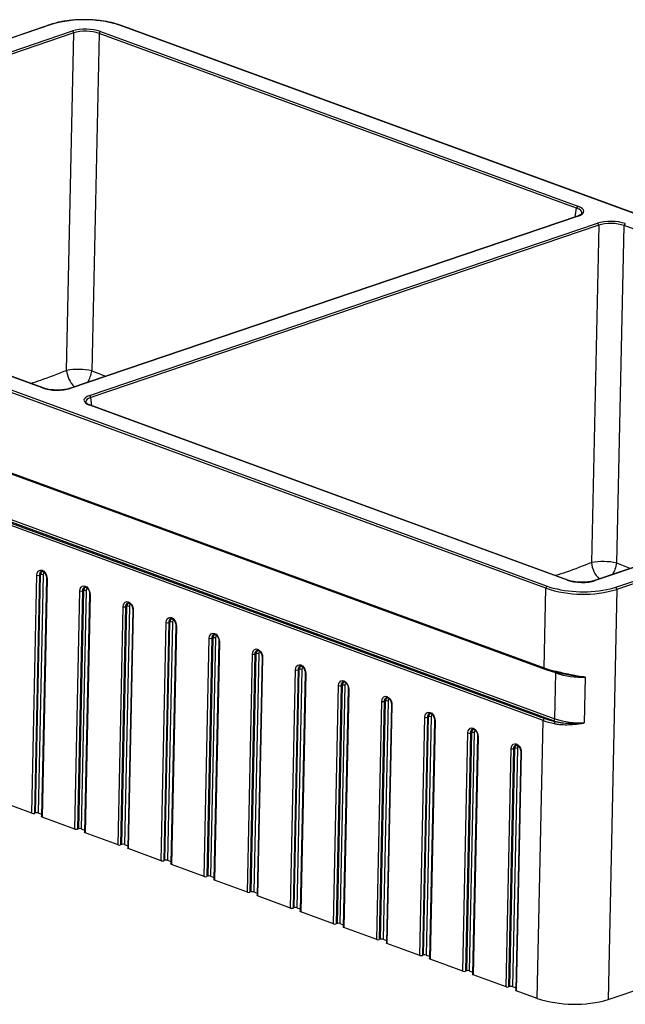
# Model space of a CAD drawing. Header units: millimetres. Extents: x 3 to 415, y 5 to 292.
# Tile 6 of 7: x 343 to 377, y 204 to 259. Entities that reach past the tile are written whole.
import ezdxf

# ---------------------------------------------------------------- set-up
doc = ezdxf.new("R2010")
doc.units = ezdxf.units.MM

msp = doc.modelspace()

# ---------------------------------------------------------------- linework, layer by layer
at = {"color": 7, "linetype": 'Continuous', "lineweight": 25}
for p, q in [((344.540799, 258.642998), (316.386135, 249.094392)), ((344.574902, 258.64186), (316.420238, 249.093255)), ((317.427461, 248.677375), (345.71621, 258.271456)), ((347.265147, 258.246758), (373.86502, 248.512169)), ((404.095662, 238.195435), (348.392423, 258.580801)), ((404.128045, 238.19578), (348.424805, 258.581145)), ((345.785334, 258.160235), (317.496584, 248.566154)), ((345.380525, 239.376318), (345.785334, 258.160235)), ((347.193465, 258.138088), (346.788584, 239.350814)), ((373.793338, 248.403499), (347.193465, 258.138088)), ((344.038479, 238.396549), (317.438606, 248.131138)), ((344.070861, 238.396894), (317.470988, 248.131482)), ((373.842063, 247.96707), (345.553314, 238.372989)), ((373.876166, 247.965933), (345.587417, 238.371852)), ((372.079326, 227.244258), (316.376087, 247.629624)), ((316.448248, 247.746989), (372.151487, 227.361623)), ((346.667745, 237.976491), (374.956494, 247.570572)), ((375.025617, 247.459351), (346.736868, 237.865271)), ((375.025617, 247.459351), (374.620804, 228.675242)), ((376.028864, 228.649739), (376.433749, 247.437204)), ((403.033622, 237.702616), (376.433749, 247.437204)), ((316.281934, 243.191929), (371.985173, 222.806563)), ((316.317743, 243.12182), (372.020982, 222.736455)), ((315.98974, 240.692687), (372.582437, 219.981812)), ((372.510275, 219.864447), (315.917579, 240.575322)), ((371.92321, 219.886037), (316.21997, 240.271402)), ((316.292132, 240.388767), (371.995371, 220.003402)), ((373.278763, 227.695666), (346.67889, 237.430255)), ((373.311145, 227.69601), (346.711272, 237.430599)), ((403.082347, 237.266186), (374.793597, 227.672106)), ((403.11645, 237.265049), (374.827701, 227.670969)), ((375.969009, 227.300564), (404.123673, 236.84917)), ((404.192901, 236.729543), (376.038237, 227.180937)), ((343.445663, 214.716097), (343.727003, 227.976463)), ((343.868393, 227.974201), (343.587053, 214.713836)), ((343.657229, 214.737636), (343.938569, 227.998001)), ((344.079959, 227.99574), (343.798619, 214.735375)), ((343.938569, 227.998001), (343.868393, 227.974201)), ((344.26691, 227.793891), (343.98557, 214.533526)), ((344.296712, 227.76797), (344.015372, 214.507605)), ((345.846984, 213.837301), (346.128324, 227.097666)), ((346.269714, 227.095405), (345.988374, 213.83504)), ((346.05855, 213.85884), (346.33989, 227.119205)), ((346.48128, 227.116944), (346.19994, 213.856578)), ((346.33989, 227.119205), (346.269714, 227.095405)), ((371.985173, 222.806563), (372.079326, 227.244258)), ((376.038237, 227.180937), (375.553867, 204.351156)), ((346.668231, 226.915095), (346.386891, 213.65473)), ((346.698033, 226.889174), (346.416693, 213.628808)), ((348.248305, 212.958505), (348.529645, 226.21887)), ((348.671035, 226.216608), (348.389695, 212.956243)), ((348.459871, 212.980043), (348.741211, 226.240409)), ((348.882601, 226.238147), (348.601261, 212.977782)), ((348.741211, 226.240409), (348.671035, 226.216608)), ((349.069552, 226.036299), (348.788212, 212.775933)), ((349.099354, 226.010377), (348.818014, 212.750012)), ((350.649626, 212.079708), (350.930966, 225.340074)), ((351.072356, 225.337812), (350.791016, 212.077447)), ((350.861192, 212.101247), (351.142532, 225.361612)), ((351.283922, 225.359351), (351.002582, 212.098986)), ((351.142532, 225.361612), (351.072356, 225.337812)), ((351.470873, 225.157502), (351.189533, 211.897137)), ((351.500674, 225.131581), (351.219335, 211.871216)), ((353.050947, 211.200912), (353.332287, 224.461277)), ((353.473677, 224.459016), (353.192337, 211.19865)), ((353.262513, 211.222451), (353.543853, 224.482816)), ((353.685242, 224.480554), (353.403903, 211.220189)), ((353.543853, 224.482816), (353.473677, 224.459016)), ((353.872194, 224.278706), (353.590854, 211.018341)), ((353.901995, 224.252785), (353.620656, 210.992419)), ((355.452268, 210.322116), (355.733608, 223.582481)), ((355.874998, 223.580219), (355.593658, 210.319854)), ((355.663834, 210.343654), (355.945174, 223.604019)), ((356.086563, 223.601758), (355.805224, 210.341393)), ((355.945174, 223.604019), (355.874998, 223.580219)), ((356.273515, 223.399909), (355.992175, 210.139544)), ((356.303316, 223.373988), (356.021976, 210.113623)), ((357.853589, 209.443319), (358.134929, 222.703684)), ((358.276318, 222.701423), (357.994979, 209.441058)), ((358.065155, 209.464858), (358.346495, 222.725223)), ((358.487884, 222.722962), (358.206545, 209.462596)), ((358.346495, 222.725223), (358.276318, 222.701423)), ((358.674836, 222.521113), (358.393496, 209.260748)), ((358.704637, 222.495192), (358.423297, 209.234827)), ((372.582437, 219.981812), (372.63646, 222.52808)), ((372.978199, 222.488193), (372.959481, 222.492815)), ((374.274602, 222.299695), (374.220579, 219.753427)), ((360.25491, 208.564523), (360.53625, 221.824888)), ((360.677639, 221.822627), (360.3963, 208.562261)), ((360.466476, 208.586061), (360.747816, 221.846427)), ((360.889205, 221.844165), (360.607865, 208.5838)), ((360.747816, 221.846427), (360.677639, 221.822627)), ((361.076157, 221.642317), (360.794817, 208.381951)), ((361.105958, 221.616395), (360.824618, 208.35603)), ((362.656231, 207.685726), (362.937571, 220.946092)), ((363.07896, 220.94383), (362.797621, 207.683465)), ((362.867797, 207.707265), (363.149136, 220.96763)), ((363.290526, 220.965369), (363.009186, 207.705004)), ((363.149136, 220.96763), (363.07896, 220.94383)), ((363.477478, 220.76352), (363.196138, 207.503155)), ((363.507279, 220.737599), (363.225939, 207.477234)), ((365.057552, 206.80693), (365.338892, 220.067295)), ((365.480281, 220.065034), (365.198941, 206.804669)), ((365.269118, 206.828469), (365.550457, 220.088834)), ((365.691847, 220.086572), (365.410507, 206.826207)), ((365.550457, 220.088834), (365.480281, 220.065034)), ((365.878799, 219.884724), (365.597459, 206.624359)), ((365.9086, 219.858803), (365.62726, 206.598437)), ((371.594956, 204.414477), (371.92321, 219.886037)), ((367.458873, 205.928134), (367.740213, 219.188499)), ((367.881602, 219.186237), (367.600262, 205.925872)), ((367.670439, 205.949672), (367.951778, 219.210038)), ((368.093168, 219.207776), (367.811828, 205.947411)), ((367.951778, 219.210038), (367.881602, 219.186237)), ((368.28012, 219.005928), (367.99878, 205.745562)), ((368.309921, 218.980006), (368.028581, 205.719641)), ((369.860194, 205.049337), (370.141533, 218.309703)), ((370.282923, 218.307441), (370.001583, 205.047076)), ((370.071759, 205.070876), (370.353099, 218.331241)), ((370.494489, 218.32898), (370.213149, 205.068614)), ((370.353099, 218.331241), (370.282923, 218.307441)), ((370.68144, 218.127131), (370.400101, 204.866766)), ((370.711242, 218.10121), (370.429902, 204.840845)), ((343.445663, 214.716097), (341.614051, 215.386401)), ((343.657229, 214.737636), (343.587053, 214.713836)), ((343.798619, 214.735375), (343.98838, 214.665929)), ((345.846984, 213.837301), (344.015372, 214.507605)), ((346.05855, 213.85884), (345.988374, 213.83504)), ((346.19994, 213.856578), (346.389701, 213.787133)), ((375.553867, 204.351156), (403.708531, 213.899762)), ((348.248305, 212.958505), (346.416693, 213.628808)), ((348.459871, 212.980043), (348.389695, 212.956243)), ((348.601261, 212.977782), (348.791021, 212.908336)), ((350.649626, 212.079708), (348.818014, 212.750012)), ((350.861192, 212.101247), (350.791016, 212.077447)), ((351.002582, 212.098986), (351.192342, 212.02954)), ((353.050947, 211.200912), (351.219335, 211.871216)), ((353.262513, 211.222451), (353.192337, 211.19865)), ((353.403903, 211.220189), (353.593663, 211.150744)), ((355.452268, 210.322116), (353.620656, 210.992419)), ((355.663834, 210.343654), (355.593658, 210.319854)), ((355.805224, 210.341393), (355.994984, 210.271947)), ((357.853589, 209.443319), (356.021976, 210.113623)), ((358.065155, 209.464858), (357.994979, 209.441058)), ((358.206545, 209.462596), (358.396305, 209.393151)), ((360.25491, 208.564523), (358.423297, 209.234827)), ((360.466476, 208.586061), (360.3963, 208.562261)), ((360.607865, 208.5838), (360.797626, 208.514354)), ((362.656231, 207.685726), (360.824618, 208.35603)), ((362.867797, 207.707265), (362.797621, 207.683465)), ((363.009186, 207.705004), (363.198947, 207.635558)), ((365.057552, 206.80693), (363.225939, 207.477234)), ((365.269118, 206.828469), (365.198941, 206.804669)), ((365.410507, 206.826207), (365.600268, 206.756762)), ((367.458873, 205.928134), (365.62726, 206.598437)), ((367.670439, 205.949672), (367.600262, 205.925872)), ((367.811828, 205.947411), (368.001589, 205.877965)), ((369.860194, 205.049337), (368.028581, 205.719641)), ((370.071759, 205.070876), (370.001583, 205.047076)), ((370.213149, 205.068614), (370.40291, 204.999169)), ((371.594956, 204.414477), (370.429902, 204.840845))]:
    msp.add_line(p, q, dxfattribs=at)
at = {"color": 8, "linetype": 'Continuous', "lineweight": 25}
for p, q in [((373.717507, 247.924827), (373.793338, 248.403499)), ((346.788584, 239.350814), (347.551368, 239.050626)), ((346.790474, 237.401614), (346.736868, 237.865271)), ((376.782809, 228.346743), (376.028864, 228.649739)), ((372.151487, 227.361623), (372.287474, 227.314987)), ((372.63646, 222.52808), (372.346074, 222.63435))]:
    msp.add_line(p, q, dxfattribs=at)
at = {"color": 7, "linetype": 'Continuous', "lineweight": 25, "flags": 128}
for points in [[(343.727003, 227.976463), (343.743399, 228.087013), (343.786073, 228.176537), (343.850848, 228.236273), (343.931385, 228.260371), (344.019798, 228.246475), (344.107434, 228.195944), (344.185715, 228.113724), (344.246977, 228.007863), (344.285224, 227.888725), (344.296712, 227.76797)], [(346.128324, 227.097666), (346.14472, 227.208216), (346.187394, 227.297741), (346.252169, 227.357476), (346.332705, 227.381575), (346.421119, 227.367679), (346.508755, 227.317147), (346.587035, 227.234927), (346.648298, 227.129067), (346.686545, 227.009928), (346.698033, 226.889174)], [(348.529645, 226.21887), (348.546041, 226.32942), (348.588715, 226.418944), (348.65349, 226.47868), (348.734026, 226.502779), (348.82244, 226.488882), (348.910076, 226.438351), (348.988356, 226.356131), (349.049618, 226.25027), (349.087865, 226.131132), (349.099354, 226.010377)], [(350.930966, 225.340074), (350.947362, 225.450624), (350.990036, 225.540148), (351.054811, 225.599883), (351.135347, 225.623982), (351.223761, 225.610086), (351.311397, 225.559555), (351.389677, 225.477334), (351.450939, 225.371474), (351.489186, 225.252335), (351.500674, 225.131581)], [(353.332287, 224.461277), (353.348682, 224.571827), (353.391357, 224.661352), (353.456132, 224.721087), (353.536668, 224.745186), (353.625082, 224.73129), (353.712718, 224.680758), (353.790998, 224.598538), (353.85226, 224.492678), (353.890507, 224.373539), (353.901995, 224.252785)], [(355.733608, 223.582481), (355.750003, 223.693031), (355.792677, 223.782555), (355.857453, 223.842291), (355.937989, 223.86639), (356.026403, 223.852493), (356.114039, 223.801962), (356.192319, 223.719742), (356.253581, 223.613881), (356.291828, 223.494743), (356.303316, 223.373988)], [(358.134929, 222.703684), (358.151324, 222.814235), (358.193998, 222.903759), (358.258774, 222.963494), (358.33931, 222.987593), (358.427724, 222.973697), (358.51536, 222.923165), (358.59364, 222.840945), (358.654902, 222.735085), (358.693149, 222.615946), (358.704637, 222.495192)], [(360.53625, 221.824888), (360.552645, 221.935438), (360.595319, 222.024963), (360.660095, 222.084698), (360.740631, 222.108797), (360.829044, 222.0949), (360.916681, 222.044369), (360.994961, 221.962149), (361.056223, 221.856288), (361.09447, 221.73715), (361.105958, 221.616395)], [(362.937571, 220.946092), (362.953966, 221.056642), (362.99664, 221.146166), (363.061416, 221.205901), (363.141952, 221.23), (363.230365, 221.216104), (363.318002, 221.165573), (363.396282, 221.083353), (363.457544, 220.977492), (363.495791, 220.858354), (363.507279, 220.737599)], [(365.338892, 220.067295), (365.355287, 220.177845), (365.397961, 220.26737), (365.462737, 220.327105), (365.543273, 220.351204), (365.631686, 220.337308), (365.719322, 220.286776), (365.797603, 220.204556), (365.858865, 220.098696), (365.897112, 219.979557), (365.9086, 219.858803)], [(367.740213, 219.188499), (367.756608, 219.299049), (367.799282, 219.388573), (367.864058, 219.448309), (367.944594, 219.472408), (368.033007, 219.458511), (368.120643, 219.40798), (368.198924, 219.32576), (368.260186, 219.219899), (368.298433, 219.100761), (368.309921, 218.980006)], [(370.141533, 218.309703), (370.157929, 218.420253), (370.200603, 218.509777), (370.265379, 218.569512), (370.345915, 218.593611), (370.434328, 218.579715), (370.521964, 218.529184), (370.600245, 218.446963), (370.661507, 218.341103), (370.699754, 218.221964), (370.711242, 218.10121)], [(344.015372, 214.507605), (344.002827, 214.513147), (343.993461, 214.51939), (343.987635, 214.526095), (343.98557, 214.533004), (343.98557, 214.533526)], [(346.416693, 213.628808), (346.404148, 213.63435), (346.394782, 213.640593), (346.388955, 213.647299), (346.386891, 213.654208), (346.386891, 213.65473)], [(348.818014, 212.750012), (348.805469, 212.755554), (348.796103, 212.761797), (348.790276, 212.768502), (348.788212, 212.775411), (348.788212, 212.775933)], [(351.219335, 211.871216), (351.20679, 211.876757), (351.197424, 211.883001), (351.191597, 211.889706), (351.189533, 211.896615), (351.189533, 211.897137)], [(353.620656, 210.992419), (353.608111, 210.997961), (353.598745, 211.004204), (353.592918, 211.010909), (353.590854, 211.017819), (353.590854, 211.018341)], [(356.021976, 210.113623), (356.009432, 210.119165), (356.000066, 210.125408), (355.994239, 210.132113), (355.992175, 210.139022), (355.992175, 210.139544)], [(358.423297, 209.234827), (358.410753, 209.240368), (358.401387, 209.246612), (358.39556, 209.253317), (358.393496, 209.260226), (358.393496, 209.260748)], [(360.824618, 208.35603), (360.812074, 208.361572), (360.802708, 208.367815), (360.796881, 208.37452), (360.794817, 208.381429), (360.794817, 208.381951)], [(363.225939, 207.477234), (363.213395, 207.482775), (363.204029, 207.489019), (363.198202, 207.495724), (363.196138, 207.502633), (363.196138, 207.503155)], [(365.62726, 206.598437), (365.614716, 206.603979), (365.60535, 206.610222), (365.599523, 206.616928), (365.597459, 206.623837), (365.597459, 206.624359)], [(368.028581, 205.719641), (368.016036, 205.725183), (368.006671, 205.731426), (368.000844, 205.738131), (367.99878, 205.74504), (367.99878, 205.745562)], [(370.429902, 204.840845), (370.417357, 204.846386), (370.407992, 204.85263), (370.402165, 204.859335), (370.400101, 204.866244), (370.400101, 204.866766)]]:
    msp.add_lwpolyline(points, dxfattribs=at)
at = {"color": 8, "linetype": 'Continuous', "lineweight": 25, "flags": 128}
for points in [[(344.266912, 227.793954), (344.26691, 227.793369), (344.268974, 227.78646), (344.274801, 227.779755), (344.284167, 227.773512), (344.296712, 227.76797)], [(375.668779, 227.213545), (375.726602, 227.228237), (375.969009, 227.300564)], [(346.668233, 226.915157), (346.668231, 226.914573), (346.670295, 226.907664), (346.676122, 226.900959), (346.685488, 226.894715), (346.698033, 226.889174)], [(349.069554, 226.036361), (349.069552, 226.035777), (349.071616, 226.028867), (349.077443, 226.022162), (349.086809, 226.015919), (349.099354, 226.010377)], [(351.470875, 225.157564), (351.470873, 225.15698), (351.472937, 225.150071), (351.478764, 225.143366), (351.48813, 225.137123), (351.500674, 225.131581)], [(353.872195, 224.278768), (353.872194, 224.278184), (353.874258, 224.271275), (353.880085, 224.26457), (353.889451, 224.258326), (353.901995, 224.252785)], [(356.273516, 223.399972), (356.273515, 223.399387), (356.275579, 223.392478), (356.281406, 223.385773), (356.290772, 223.37953), (356.303316, 223.373988)], [(372.606055, 222.632264), (372.60659, 222.614587), (372.608949, 222.598743), (372.613042, 222.585342), (372.618711, 222.574898), (372.625738, 222.567811), (372.633853, 222.564356), (372.634102, 222.564312)], [(358.674837, 222.521175), (358.674836, 222.520591), (358.6769, 222.513682), (358.682727, 222.506977), (358.692093, 222.500733), (358.704637, 222.495192)], [(361.076158, 221.642379), (361.076157, 221.641795), (361.078221, 221.634886), (361.084048, 221.62818), (361.093413, 221.621937), (361.105958, 221.616395)], [(363.477479, 220.763582), (363.477478, 220.762998), (363.479542, 220.756089), (363.485369, 220.749384), (363.494734, 220.743141), (363.507279, 220.737599)], [(365.8788, 219.884786), (365.878799, 219.884202), (365.880863, 219.877293), (365.88669, 219.870588), (365.896055, 219.864344), (365.9086, 219.858803)], [(368.280121, 219.00599), (368.280119, 219.005406), (368.282184, 218.998496), (368.288011, 218.991791), (368.297376, 218.985548), (368.309921, 218.980006)], [(370.681442, 218.127193), (370.68144, 218.126609), (370.683505, 218.1197), (370.689331, 218.112995), (370.698697, 218.106752), (370.711242, 218.10121)]]:
    msp.add_lwpolyline(points, dxfattribs=at)
at = {"color": 7, "linetype": 'Continuous', "lineweight": 25}
for centre, radius, start, end in [((346.384546, 252.414453), 6.485015, 71.9637927, 106.2035245), ((345.659863, 258.159345), 0.125474, 0.4061528, 63.3157289), ((347.320481, 258.132281), 0.127149, 115.7973778, 177.3824911), ((373.920354, 248.397692), 0.127149, 115.7973778, 177.3824911), ((374.900147, 247.458462), 0.125474, 0.4061528, 63.3157289), ((376.560765, 247.431398), 0.127149, 115.7973778, 177.3824911), ((346.019871, 235.792378), 3.64052, 77.8099646, 100.1147043), ((346.611398, 237.864381), 0.125474, 0.4061528, 63.3157289), ((375.26015, 225.091303), 3.64052, 77.8099646, 100.1147043), ((343.801387, 228.205987), 0.241277, 252.0435949, 286.1237223), ((344.005575, 227.766215), 0.241277, 72.0435949, 106.1237223), ((346.202708, 227.327191), 0.241277, 252.0435949, 286.1237223), ((346.406896, 226.887419), 0.241277, 72.0435949, 106.1237223), ((372.208138, 227.245925), 0.128823, 116.0885047, 180.7412807), ((374.16123, 233.617838), 6.704986, 251.9105789, 286.2567382), ((374.174745, 233.817993), 6.771328, 253.8164754, 282.7466962), ((375.911534, 227.187458), 0.12687, 357.0537552, 63.0626899), ((348.604029, 226.448395), 0.241277, 252.0435949, 286.1237223), ((348.808217, 226.008622), 0.241277, 72.0435949, 106.1237223), ((351.00535, 225.569598), 0.241277, 252.0435949, 286.1237223), ((351.209537, 225.129826), 0.241277, 72.0435949, 106.1237223), ((353.406671, 224.690802), 0.241277, 252.0435949, 286.1237223), ((353.610858, 224.25103), 0.241277, 72.0435949, 106.1237223), ((355.807992, 223.812006), 0.241277, 252.0435949, 286.1237223), ((356.012179, 223.372233), 0.241277, 72.0435949, 106.1237223), ((358.209313, 222.933209), 0.241277, 252.0435949, 286.1237223), ((358.4135, 222.493437), 0.241277, 72.0435949, 106.1237223), ((373.528274, 227.110328), 4.572039, 250.274872, 258.3631229), ((374.09214, 226.980103), 4.683963, 251.8937761, 272.2324957), ((360.610634, 222.054413), 0.241277, 252.0435949, 286.1237223), ((360.814821, 221.614641), 0.241277, 72.0435949, 106.1237223), ((363.011955, 221.175616), 0.241277, 252.0435949, 286.1237223), ((363.216142, 220.735844), 0.241277, 72.0435949, 106.1237223), ((365.413276, 220.29682), 0.241277, 252.0435949, 286.1237223), ((365.617463, 219.857048), 0.241277, 72.0435949, 106.1237223), ((372.052022, 219.887703), 0.128823, 116.0885047, 180.7412807), ((373.46631, 224.189801), 4.572039, 250.274872, 258.3631229), ((373.483361, 224.15346), 4.408752, 250.274872, 258.3631229), ((372.453624, 219.980145), 0.128823, 296.0885047, 0.7412807), ((373.458535, 222.458198), 2.761656, 249.917902, 251.7586101), ((372.706868, 219.717804), 0.16289, 133.8227937, 182.1346587), ((374.038117, 224.433835), 4.683963, 251.8937761, 272.2324957), ((367.814597, 219.418024), 0.241277, 252.0435949, 286.1237223), ((368.018784, 218.978251), 0.241277, 72.0435949, 106.1237223), ((370.215918, 218.539227), 0.241277, 252.0435949, 286.1237223), ((370.420105, 218.099455), 0.241277, 72.0435949, 106.1237223), ((343.520048, 214.945622), 0.241277, 252.0435949, 286.1237223), ((343.724235, 214.50585), 0.241277, 72.0435949, 106.1237223), ((345.921368, 214.066826), 0.241277, 252.0435949, 286.1237223), ((346.125556, 213.627054), 0.241277, 72.0435949, 106.1237223), ((348.322689, 213.188029), 0.241277, 252.0435949, 286.1237223), ((348.526877, 212.748257), 0.241277, 72.0435949, 106.1237223), ((350.72401, 212.309233), 0.241277, 252.0435949, 286.1237223), ((350.928198, 211.869461), 0.241277, 72.0435949, 106.1237223), ((353.125331, 211.430437), 0.241277, 252.0435949, 286.1237223), ((353.329519, 210.990664), 0.241277, 72.0435949, 106.1237223), ((355.526652, 210.55164), 0.241277, 252.0435949, 286.1237223), ((355.73084, 210.111868), 0.241277, 72.0435949, 106.1237223), ((357.927973, 209.672844), 0.241277, 252.0435949, 286.1237223), ((358.13216, 209.233072), 0.241277, 72.0435949, 106.1237223), ((360.329294, 208.794048), 0.241277, 252.0435949, 286.1237223), ((360.533481, 208.354275), 0.241277, 72.0435949, 106.1237223), ((362.730615, 207.915251), 0.241277, 252.0435949, 286.1237223), ((362.934802, 207.475479), 0.241277, 72.0435949, 106.1237223), ((365.131936, 207.036455), 0.241277, 252.0435949, 286.1237223), ((365.336123, 206.596683), 0.241277, 72.0435949, 106.1237223), ((367.533257, 206.157658), 0.241277, 252.0435949, 286.1237223), ((367.737444, 205.717886), 0.241277, 72.0435949, 106.1237223), ((369.934578, 205.278862), 0.241277, 252.0435949, 286.1237223), ((370.138765, 204.83909), 0.241277, 72.0435949, 106.1237223), ((373.67686, 210.788057), 6.704986, 251.9105789, 286.2567382)]:
    msp.add_arc(centre, radius, start, end, dxfattribs=at)
at = {"color": 8, "linetype": 'Continuous', "lineweight": 25}
for centre, radius, start, end in [((344.556272, 258.595099), 0.050336, 68.2776102, 107.9027994), ((348.409091, 258.536162), 0.047649, 70.7434612, 110.4747788), ((373.85753, 247.918977), 0.050519, 68.3524607, 107.8279489), ((346.814841, 239.499068), 1.439559, 184.8915101, 226.0784909), ((345.273661, 239.552622), 1.528305, 326.5737441, 352.4120997), ((344.055146, 238.351722), 0.047825, 70.7026402, 110.3957206), ((345.568781, 238.3249), 0.050515, 68.3516124, 107.8593462), ((346.69556, 237.385413), 0.04784, 70.826081, 110.392159), ((376.055393, 228.798438), 1.439869, 184.9082232, 226.0790049), ((374.513947, 228.851529), 1.528297, 326.5855021, 352.4127335), ((344.064805, 227.998516), 0.197912, 112.9292292, 187.0568965), ((344.161141, 228.012523), 0.223045, 128.4596597, 183.7329509), ((344.224154, 228.007142), 0.144646, 126.8221063, 184.5210233), ((373.295429, 227.650848), 0.047816, 70.6258765, 110.3979284), ((374.809064, 227.624013), 0.050519, 68.3524607, 107.8279489), ((346.466126, 227.119719), 0.197912, 112.9292292, 187.0568965), ((346.562462, 227.133727), 0.223045, 128.4596597, 183.7329509), ((346.625475, 227.128345), 0.144646, 126.8221063, 184.5210233), ((348.867447, 226.240923), 0.197912, 112.9292292, 187.0568965), ((348.963783, 226.25493), 0.223045, 128.4596597, 183.7329509), ((349.026796, 226.249549), 0.144646, 126.8221063, 184.5210233), ((351.268768, 225.362127), 0.197912, 112.9292292, 187.0568965), ((351.365104, 225.376134), 0.223045, 128.4596597, 183.7329509), ((351.428117, 225.370752), 0.144646, 126.8221063, 184.5210233), ((353.670089, 224.48333), 0.197912, 112.9292292, 187.0568965), ((353.766425, 224.497337), 0.223045, 128.4596597, 183.7329509), ((353.829438, 224.491956), 0.144646, 126.8221063, 184.5210233), ((356.07141, 223.604534), 0.197912, 112.9292292, 187.0568965), ((356.167745, 223.618541), 0.223045, 128.4596597, 183.7329509), ((356.230759, 223.61316), 0.144646, 126.8221063, 184.5210233), ((358.472731, 222.725737), 0.197912, 112.9292292, 187.0568965), ((358.569066, 222.739745), 0.223045, 128.4596597, 183.7329509), ((358.63208, 222.734363), 0.144646, 126.8221063, 184.5210233), ((372.052133, 222.796568), 0.067701, 171.5100453, 242.6333464), ((372.538577, 222.532104), 0.097966, 357.6457028, 20.3600636), ((360.874052, 221.846941), 0.197912, 112.9292292, 187.0568965), ((360.970387, 221.860948), 0.223045, 128.4596597, 183.7329509), ((361.033401, 221.855567), 0.144646, 126.8221063, 184.5210233), ((363.275373, 220.968145), 0.197912, 112.9292292, 187.0568965), ((363.371708, 220.982152), 0.223045, 128.4596597, 183.7329509), ((363.434722, 220.976771), 0.144646, 126.8221063, 184.5210233), ((365.676694, 220.089348), 0.197912, 112.9292292, 187.0568965), ((365.773029, 220.103356), 0.223045, 128.4596597, 183.7329509), ((365.836043, 220.097974), 0.144646, 126.8221063, 184.5210233), ((368.078014, 219.210552), 0.197912, 112.9292292, 187.0568965), ((368.17435, 219.224559), 0.223045, 128.4596597, 183.7329509), ((368.237363, 219.219178), 0.144646, 126.8221063, 184.5210233), ((370.479335, 218.331755), 0.197912, 112.9292292, 187.0568965), ((370.575671, 218.345763), 0.223045, 128.4596597, 183.7329509), ((370.638684, 218.340381), 0.144646, 126.8221063, 184.5210233)]:
    msp.add_arc(centre, radius, start, end, dxfattribs=at)
at = {"color": 7, "linetype": 'Continuous', "lineweight": 25}
for centre, major_axis, ratio, start_param, end_param in [((346.496343, 257.9815), (1.099753, -0.023314), 0.355264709, 0.804259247, 2.366904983), ((346.494358, 257.887935), (0.999776, -0.021156), 0.367743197, 0.804240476, 2.366886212), ((373.083396, 248.251603), (1.108754, -0.023292), 0.349522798, 5.516342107, 7.078987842), ((375.736627, 247.280616), (1.099753, -0.023314), 0.355264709, 0.804259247, 2.366904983), ((375.734642, 247.187052), (0.999776, -0.021156), 0.367743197, 0.804240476, 2.366886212), ((344.807283, 238.661808), (1.099753, -0.023314), 0.355264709, 3.9458519, 5.508497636), ((347.460515, 237.690821), (1.108754, -0.023292), 0.349522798, 2.374749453, 3.937395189), ((347.458529, 237.597257), (1.00929, -0.034708), 0.348530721, 3.175037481, 3.194034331), ((374.047567, 227.960924), (1.099753, -0.023314), 0.355264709, 3.9458519, 5.508497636)]:
    msp.add_ellipse(centre, major_axis=major_axis, ratio=ratio, start_param=start_param, end_param=end_param, dxfattribs=at)
at = {"color": 8, "linetype": 'Continuous', "lineweight": 25}
for centre, major_axis, ratio, start_param, end_param in [((373.081411, 248.158038), (1.009864, -0.007619), 0.349277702, 6.230599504, 7.074234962), ((347.458529, 237.597257), (1.00929, -0.034708), 0.348530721, 2.379358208, 3.175037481)]:
    msp.add_ellipse(centre, major_axis=major_axis, ratio=ratio, start_param=start_param, end_param=end_param, dxfattribs=at)
at = {"color": 7, "linetype": 'Continuous', "lineweight": 25}
for points, knots in [([(346.134481, 258.893868), (346.12332, 258.893734), (346.013955, 258.892423), (345.809945, 258.87926), (345.526877, 258.853727), (345.254814, 258.816225), (344.996815, 258.768324), (344.755641, 258.711279), (344.611927, 258.665603), (344.540799, 258.642998)], [0, 0, 0, 0, 0.018606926, 0.182318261, 0.346121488, 0.510079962, 0.674269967, 0.838787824, 1, 1, 1, 1]), ([(347.06293, 258.86375), (347.036783, 258.866525), (346.914881, 258.879463), (346.691048, 258.891383), (346.406266, 258.899801), (346.221361, 258.895764), (346.134481, 258.893868)], [0, 0, 0, 0, 0.08644741, 0.403028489, 0.719503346, 1, 1, 1, 1]), ([(348.424805, 258.581145), (348.386705, 258.594642), (348.275781, 258.633938), (348.07629, 258.692477), (347.822652, 258.753248), (347.553907, 258.80359), (347.299897, 258.84123), (347.133104, 258.857081), (347.06293, 258.86375)], [0, 0, 0, 0, 0.1000244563, 0.2912075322, 0.4818983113, 0.6721387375, 0.8620601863, 1, 1, 1, 1]), ([(374.088401, 248.131627), (374.088366, 248.129021), (374.08826, 248.121193), (374.073489, 248.095484), (374.027697, 248.053574), (373.950949, 248.007911), (373.878738, 247.980826), (373.842063, 247.96707)], [0, 0, 0, 0, 0.106039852, 0.318509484, 0.548913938, 0.770903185, 1, 1, 1, 1]), ([(344.891208, 238.278116), (344.873463, 238.277617), (344.796247, 238.275447), (344.657423, 238.282558), (344.481694, 238.299474), (344.316465, 238.327263), (344.177893, 238.36039), (344.102961, 238.385946), (344.070861, 238.396894)], [0, 0, 0, 0, 0.059244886, 0.257800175, 0.456362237, 0.65457535, 0.852021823, 1, 1, 1, 1]), ([(345.553314, 238.372989), (345.531514, 238.366003), (345.468801, 238.345903), (345.34809, 238.317999), (345.189054, 238.29384), (345.034528, 238.279733), (344.933102, 238.278589), (344.891208, 238.278116)], [0, 0, 0, 0, 0.124698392, 0.358737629, 0.59487465, 0.832661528, 1, 1, 1, 1]), ([(346.711272, 237.430599), (346.690428, 237.438624), (346.631006, 237.461501), (346.552546, 237.502351), (346.48816, 237.549871), (346.456326, 237.590503), (346.449267, 237.607554), (346.450383, 237.614493), (346.450559, 237.615585)], [0, 0, 0, 0, 0.117394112, 0.334656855, 0.546908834, 0.753727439, 0.961215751, 1, 1, 1, 1]), ([(343.987603, 228.179241), (343.99954, 228.182186), (344.022778, 228.187918), (344.075771, 228.171173), (344.135667, 228.12857), (344.192526, 228.059414), (344.236326, 227.97368), (344.263556, 227.880677), (344.265819, 227.822129), (344.26691, 227.793891)], [0, 0, 0, 0, 0.1456290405, 0.2835158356, 0.4319340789, 0.5762804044, 0.7204741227, 0.8651886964, 1, 1, 1, 1]), ([(374.131492, 227.577232), (374.113747, 227.576733), (374.036531, 227.574563), (373.897706, 227.581675), (373.721977, 227.59859), (373.556749, 227.62638), (373.418177, 227.659507), (373.343245, 227.685062), (373.311145, 227.69601)], [0, 0, 0, 0, 0.059244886, 0.257800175, 0.456362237, 0.65457535, 0.852021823, 1, 1, 1, 1]), ([(374.793597, 227.672106), (374.771798, 227.665119), (374.709085, 227.64502), (374.588374, 227.617116), (374.429337, 227.592956), (374.274812, 227.57885), (374.173386, 227.577705), (374.131492, 227.577232)], [0, 0, 0, 0, 0.124698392, 0.358737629, 0.59487465, 0.832661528, 1, 1, 1, 1]), ([(346.388924, 227.300445), (346.400861, 227.303389), (346.424099, 227.309121), (346.477091, 227.292377), (346.536988, 227.249773), (346.593847, 227.180618), (346.637647, 227.094884), (346.664877, 227.001881), (346.66714, 226.943332), (346.668231, 226.915095)], [0, 0, 0, 0, 0.14562904, 0.283515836, 0.431934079, 0.576280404, 0.720474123, 0.865188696, 1, 1, 1, 1]), ([(348.790245, 226.421649), (348.802182, 226.424593), (348.82542, 226.430325), (348.878412, 226.413581), (348.938309, 226.370977), (348.995168, 226.301821), (349.038968, 226.216087), (349.066198, 226.123085), (349.068461, 226.064536), (349.069552, 226.036299)], [0, 0, 0, 0, 0.14562904, 0.283515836, 0.431934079, 0.576280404, 0.720474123, 0.865188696, 1, 1, 1, 1]), ([(351.191566, 225.542852), (351.203502, 225.545797), (351.226741, 225.551529), (351.279733, 225.534784), (351.33963, 225.492181), (351.396488, 225.423025), (351.440289, 225.337291), (351.467519, 225.244288), (351.469782, 225.185739), (351.470873, 225.157502)], [0, 0, 0, 0, 0.14562904, 0.283515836, 0.431934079, 0.576280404, 0.720474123, 0.865188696, 1, 1, 1, 1]), ([(353.592887, 224.664056), (353.604823, 224.667), (353.628062, 224.672732), (353.681054, 224.655988), (353.740951, 224.613384), (353.797809, 224.544228), (353.84161, 224.458494), (353.86884, 224.365492), (353.871103, 224.306943), (353.872194, 224.278706)], [0, 0, 0, 0, 0.14562904, 0.283515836, 0.431934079, 0.576280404, 0.720474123, 0.865188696, 1, 1, 1, 1]), ([(355.994208, 223.78526), (356.006144, 223.788204), (356.029383, 223.793936), (356.082375, 223.777191), (356.142272, 223.734588), (356.19913, 223.665432), (356.242931, 223.579698), (356.27016, 223.486695), (356.272423, 223.428147), (356.273515, 223.399909)], [0, 0, 0, 0, 0.14562904, 0.283515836, 0.431934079, 0.576280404, 0.720474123, 0.865188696, 1, 1, 1, 1]), ([(358.395529, 222.906463), (358.407465, 222.909407), (358.430704, 222.915139), (358.483696, 222.898395), (358.543593, 222.855792), (358.600451, 222.786636), (358.644252, 222.700902), (358.671481, 222.607899), (358.673744, 222.54935), (358.674836, 222.521113)], [0, 0, 0, 0, 0.14562904, 0.283515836, 0.431934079, 0.576280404, 0.720474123, 0.865188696, 1, 1, 1, 1]), ([(372.020982, 222.736455), (372.059104, 222.722972), (372.170092, 222.683718), (372.370995, 222.623984), (372.545172, 222.584464), (372.633363, 222.564453)], [0, 0, 0, 0, 0.205266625, 0.59760572, 1, 1, 1, 1]), ([(372.606055, 222.632264), (372.670156, 222.618705), (372.735342, 222.604375), (372.867895, 222.574883), (372.935373, 222.559688), (373.140417, 222.5137), (373.278804, 222.482927), (373.489089, 222.438508), (373.559635, 222.423984), (373.701679, 222.395779), (373.773344, 222.382066), (373.916854, 222.355926), (373.988543, 222.343524), (374.131843, 222.320311), (374.203562, 222.309489), (374.274602, 222.299695)], [0, 0, 0, 0, 0.125, 0.125, 0.25, 0.25, 0.5, 0.5, 0.625, 0.625, 0.75, 0.75, 0.875, 0.875, 1, 1, 1, 1]), ([(372.634026, 222.564082), (372.696789, 222.550583), (372.808157, 222.526631), (372.926483, 222.499602), (372.978125, 222.487806)], [0, 0, 0, 0, 0.563568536, 1, 1, 1, 1]), ([(360.79685, 222.027667), (360.808786, 222.030611), (360.832024, 222.036343), (360.885017, 222.019599), (360.944914, 221.976995), (361.001772, 221.907839), (361.045572, 221.822105), (361.072802, 221.729103), (361.075065, 221.670554), (361.076157, 221.642317)], [0, 0, 0, 0, 0.14562904, 0.283515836, 0.431934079, 0.576280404, 0.720474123, 0.865188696, 1, 1, 1, 1]), ([(363.198171, 221.14887), (363.210107, 221.151815), (363.233345, 221.157547), (363.286338, 221.140802), (363.346234, 221.098199), (363.403093, 221.029043), (363.446893, 220.943309), (363.474123, 220.850306), (363.476386, 220.791758), (363.477478, 220.76352)], [0, 0, 0, 0, 0.14562904, 0.283515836, 0.431934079, 0.576280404, 0.720474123, 0.865188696, 1, 1, 1, 1]), ([(365.599492, 220.270074), (365.611428, 220.273018), (365.634666, 220.27875), (365.687659, 220.262006), (365.747555, 220.219402), (365.804414, 220.150246), (365.848214, 220.064512), (365.875444, 219.97151), (365.877707, 219.912961), (365.878799, 219.884724)], [0, 0, 0, 0, 0.14562904, 0.283515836, 0.431934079, 0.576280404, 0.720474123, 0.865188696, 1, 1, 1, 1]), ([(372.594078, 219.835327), (372.653048, 219.81968), (372.713654, 219.805905), (372.838117, 219.781616), (372.902156, 219.771082), (373.097987, 219.744186), (373.23192, 219.732638), (373.437764, 219.723469), (373.507207, 219.721788), (373.64779, 219.721098), (373.719192, 219.7221), (373.862395, 219.726727), (373.934052, 219.730337), (374.077481, 219.740048), (374.149491, 219.746179), (374.220579, 219.753427)], [0, 0, 0, 0, 0.125, 0.125, 0.25, 0.25, 0.5, 0.5, 0.625, 0.625, 0.75, 0.75, 0.875, 0.875, 1, 1, 1, 1]), ([(368.000813, 219.391278), (368.012749, 219.394222), (368.035987, 219.399954), (368.08898, 219.38321), (368.148876, 219.340606), (368.205735, 219.27145), (368.249535, 219.185716), (368.276765, 219.092713), (368.279028, 219.034165), (368.28012, 219.005928)], [0, 0, 0, 0, 0.14562904, 0.283515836, 0.431934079, 0.576280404, 0.720474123, 0.865188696, 1, 1, 1, 1]), ([(372.544091, 219.711737), (372.608193, 219.698178), (372.67345, 219.687212), (372.806257, 219.669697), (372.873918, 219.663148), (373.079649, 219.649511), (373.218666, 219.648454), (373.430061, 219.656386), (373.501006, 219.660634), (373.643891, 219.672077), (373.716001, 219.679293), (373.860427, 219.696365), (373.932588, 219.706195), (374.076847, 219.728172), (374.149054, 219.740343), (374.220579, 219.753427)], [0, 0, 0, 0, 0.125, 0.125, 0.25, 0.25, 0.5, 0.5, 0.625, 0.625, 0.75, 0.75, 0.875, 0.875, 1, 1, 1, 1]), ([(370.402133, 218.512481), (370.41407, 218.515425), (370.437308, 218.521158), (370.490301, 218.504413), (370.550197, 218.46181), (370.607056, 218.392654), (370.650856, 218.30692), (370.678086, 218.213917), (370.680349, 218.155368), (370.68144, 218.127131)], [0, 0, 0, 0, 0.14562904, 0.283515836, 0.431934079, 0.576280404, 0.720474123, 0.865188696, 1, 1, 1, 1])]:
    msp.add_open_spline(points, degree=3, knots=knots, dxfattribs=at)
at = {"color": 8, "linetype": 'Continuous', "lineweight": 25}
for points, knots in [([(343.384758, 238.647983), (343.569724, 238.708713), (344.236279, 238.927566), (344.900571, 239.188089), (345.380525, 239.376318)], [0, 0, 0, 0, 0.27749612, 1, 1, 1, 1]), ([(374.620804, 228.675242), (374.151345, 228.491077), (373.486869, 228.230408), (372.820114, 228.011555), (372.624428, 227.947323)], [0, 0, 0, 0, 0.706509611, 1, 1, 1, 1]), ([(374.274602, 222.299695), (374.272983, 222.299786), (374.26379, 222.300303), (374.213503, 222.303249), (374.054317, 222.314308), (373.765248, 222.343687), (373.385907, 222.402328), (373.111515, 222.45514), (372.984306, 222.486678), (372.978199, 222.488193)], [0, 0, 0, 0, 0.003675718, 0.020867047, 0.114064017, 0.363650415, 0.668992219, 0.984107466, 1, 1, 1, 1])]:
    msp.add_open_spline(points, degree=3, knots=knots, dxfattribs=at)

doc.saveas('drawing.dxf')
